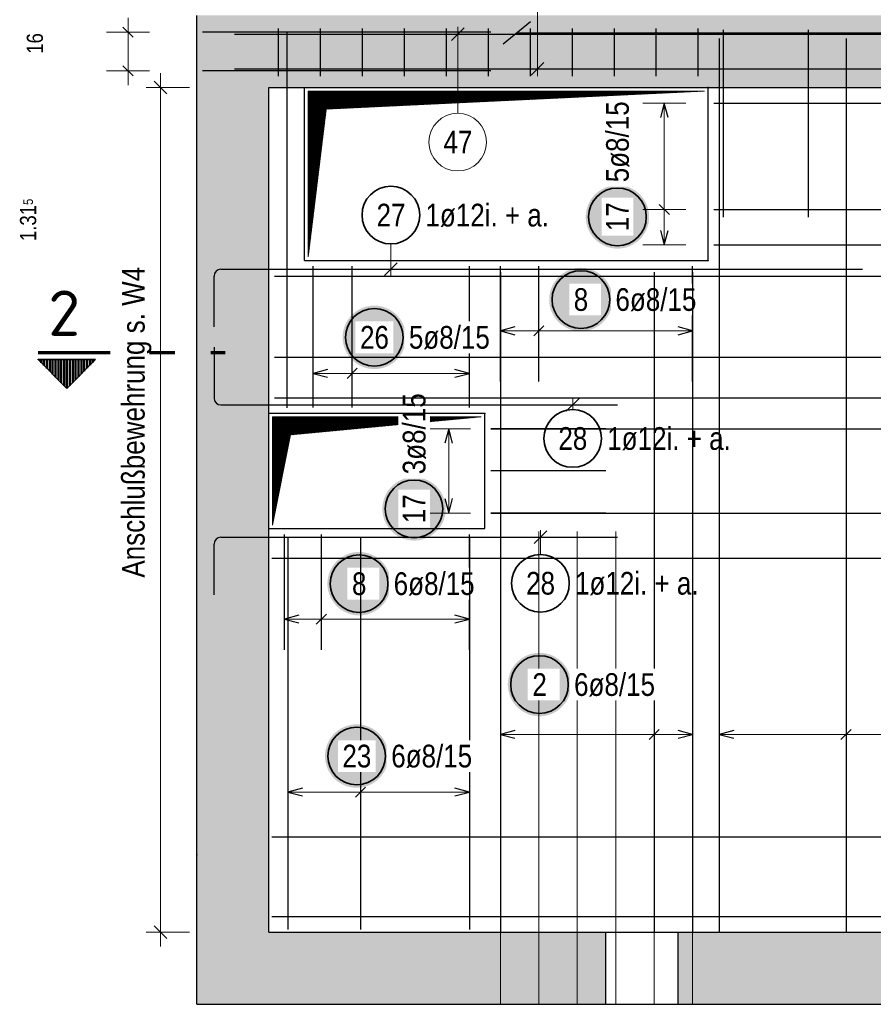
# Model space of a CAD drawing. Header units: millimetres. Extents: x -4.8 to 43.1, y -12 to 21.7.
# Tile 4 of 42: x 1.5 to 4.4, y 4.9 to 8.3. Entities that reach past the tile are written whole.
import ezdxf
from ezdxf.enums import TextEntityAlignment as Align

# ---------------------------------------------------------------- set-up
doc = ezdxf.new("R2010")
doc.units = ezdxf.units.MM
doc.linetypes.add('DASHDOTX2', pattern=[2, 1, -0.5, 0, -0.5])
doc.layers.add('Achsen', color=7, linetype='Continuous', lineweight=20)
doc.layers.add('nplo Bewehrung', color=7, linetype='Continuous', lineweight=20)
doc.styles.add('Arial Narrow', font='ARIALN.TTF')
doc.styles.add('isocp', font='isocp', dxfattribs={"width": 1.1})
pattern_1 = [(45, (0, 0), (-0.0018384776, 0.0018384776), [])]

msp = doc.modelspace()

# ---------------------------------------------------------------- hatches: boundary and pattern name
at = {"lineweight": 13, "true_color": 0xd7ffd7}
for points in [[(7.452666, 8.043922), (7.452666, 8.293922), (2.100384, 8.293922), (2.100384, 8.043922)], [(2.100384, 5.113922), (2.350384, 5.113922), (2.350384, 8.043922), (2.100384, 8.043922)], [(2.100486, 4.863928), (3.520513, 4.863928), (3.520513, 5.113928), (2.100486, 5.113928)], [(3.770513, 4.863928), (7.452666, 4.863928), (7.452666, 5.113928), (3.770513, 5.113928)]]:
    msp.add_hatch(color=254, dxfattribs=at).paths.add_polyline_path(points)
at = {"lineweight": 13}
h = msp.add_hatch(dxfattribs=at)
h.set_pattern_fill('Mau', color=6, scale=0.01, angle=45, style=0, pattern_type=2)
h.set_pattern_definition(pattern_1)
h.paths.add_polyline_path([(2.487335, 7.456428), (2.549835, 7.968922), (3.862335, 8.031422), (2.487335, 8.031422)])
at = {"lineweight": 25, "true_color": 0xffffff}
for points in [[(3.670354, 7.595272), (3.670287, 7.599111), (3.670086, 7.602945), (3.669752, 7.60677), (3.669284, 7.610581), (3.668683, 7.614373), (3.66795, 7.618142), (3.667087, 7.621883), (3.666093, 7.625592), (3.66497, 7.629264), (3.66372, 7.632894), (3.662344, 7.636479), (3.660844, 7.640013), (3.659221, 7.643493), (3.657478, 7.646914), (3.655617, 7.650272), (3.653639, 7.653563), (3.651548, 7.656783), (3.649346, 7.659928), (3.647035, 7.662995), (3.644619, 7.665978), (3.6421, 7.668876), (3.639482, 7.671684), (3.636767, 7.674399), (3.633958, 7.677018), (3.631061, 7.679537), (3.628077, 7.681953), (3.625011, 7.684264), (3.621865, 7.686466), (3.618645, 7.688557), (3.615354, 7.690535), (3.611996, 7.692396), (3.608575, 7.694139), (3.605095, 7.695762), (3.601561, 7.697262), (3.597976, 7.698638), (3.594346, 7.699888), (3.590674, 7.701011), (3.586966, 7.702004), (3.583224, 7.702868), (3.579455, 7.703601), (3.575663, 7.704201), (3.571852, 7.704669), (3.568027, 7.705004), (3.564193, 7.705205), (3.560354, 7.705272), (3.556515, 7.705205), (3.552681, 7.705004), (3.548856, 7.704669), (3.545045, 7.704201), (3.541253, 7.703601), (3.537484, 7.702868), (3.533743, 7.702004), (3.530034, 7.701011), (3.526362, 7.699888), (3.522732, 7.698638), (3.519147, 7.697262), (3.515613, 7.695762), (3.512133, 7.694139), (3.508712, 7.692396), (3.505354, 7.690535), (3.502063, 7.688557), (3.498843, 7.686466), (3.495698, 7.684264), (3.492631, 7.681953), (3.489647, 7.679537), (3.48675, 7.677018), (3.483942, 7.674399), (3.481227, 7.671684), (3.478608, 7.668876), (3.476089, 7.665978), (3.473673, 7.662995), (3.471362, 7.659928), (3.46916, 7.656783), (3.467069, 7.653563), (3.465091, 7.650272), (3.46323, 7.646914), (3.461487, 7.643493), (3.459864, 7.640013), (3.458364, 7.636479), (3.456988, 7.632894), (3.455738, 7.629264), (3.454615, 7.625592), (3.453622, 7.621883), (3.452758, 7.618142), (3.452025, 7.614373), (3.451425, 7.610581), (3.450957, 7.60677), (3.450622, 7.602945), (3.450421, 7.599111), (3.450354, 7.595272), (3.450421, 7.591433), (3.450622, 7.587599), (3.450957, 7.583774), (3.451425, 7.579963), (3.452025, 7.576171), (3.452758, 7.572402), (3.453622, 7.56866), (3.454615, 7.564952), (3.455738, 7.56128), (3.456988, 7.55765), (3.458364, 7.554065), (3.459864, 7.550531), (3.461487, 7.547051), (3.46323, 7.54363), (3.465091, 7.540272), (3.467069, 7.536981), (3.46916, 7.533761), (3.471362, 7.530615), (3.473673, 7.527549), (3.476089, 7.524565), (3.478608, 7.521667), (3.481227, 7.518859), (3.483942, 7.516144), (3.48675, 7.513526), (3.489647, 7.511007), (3.492631, 7.508591), (3.495698, 7.50628), (3.498843, 7.504078), (3.502063, 7.501987), (3.505354, 7.500009), (3.508712, 7.498148), (3.512133, 7.496405), (3.515613, 7.494782), (3.519147, 7.493282), (3.522732, 7.491906), (3.526362, 7.490656), (3.530034, 7.489533), (3.533743, 7.488539), (3.537484, 7.487676), (3.541253, 7.486943), (3.545045, 7.486342), (3.548856, 7.485874), (3.552681, 7.48554), (3.556515, 7.485339), (3.560354, 7.485272), (3.564193, 7.485339), (3.568027, 7.48554), (3.571852, 7.485874), (3.575663, 7.486342), (3.579455, 7.486943), (3.583224, 7.487676), (3.586966, 7.488539), (3.590674, 7.489533), (3.594346, 7.490656), (3.597976, 7.491906), (3.601561, 7.493282), (3.605095, 7.494782), (3.608575, 7.496405), (3.611996, 7.498148), (3.615354, 7.500009), (3.618645, 7.501987), (3.621865, 7.504078), (3.625011, 7.50628), (3.628077, 7.508591), (3.631061, 7.511007), (3.633958, 7.513526), (3.636767, 7.516144), (3.639482, 7.518859), (3.6421, 7.521667), (3.644619, 7.524565), (3.647035, 7.527549), (3.649346, 7.530615), (3.651548, 7.533761), (3.653639, 7.536981), (3.655617, 7.540272), (3.657478, 7.54363), (3.659221, 7.547051), (3.660844, 7.550531), (3.662344, 7.554065), (3.66372, 7.55765), (3.66497, 7.56128), (3.666093, 7.564952), (3.667087, 7.56866), (3.66795, 7.572402), (3.668683, 7.576171), (3.669284, 7.579963), (3.669752, 7.583774), (3.670086, 7.587599)], [(3.543453, 7.308585), (3.543386, 7.312424), (3.543185, 7.316258), (3.54285, 7.320083), (3.542383, 7.323894), (3.541782, 7.327686), (3.541049, 7.331455), (3.540186, 7.335196), (3.539192, 7.338905), (3.538069, 7.342577), (3.536819, 7.346207), (3.535443, 7.349792), (3.533943, 7.353326), (3.53232, 7.356806), (3.530577, 7.360227), (3.528716, 7.363585), (3.526738, 7.366876), (3.524647, 7.370096), (3.522445, 7.373241), (3.520134, 7.376308), (3.517718, 7.379291), (3.515199, 7.382189), (3.51258, 7.384997), (3.509865, 7.387712), (3.507057, 7.390331), (3.50416, 7.39285), (3.501176, 7.395266), (3.498109, 7.397577), (3.494964, 7.399779), (3.491744, 7.40187), (3.488453, 7.403848), (3.485095, 7.405709), (3.481674, 7.407452), (3.478194, 7.409075), (3.47466, 7.410575), (3.471075, 7.411951), (3.467445, 7.413201), (3.463773, 7.414324), (3.460064, 7.415317), (3.456323, 7.416181), (3.452554, 7.416914), (3.448762, 7.417514), (3.444951, 7.417982), (3.441126, 7.418317), (3.437292, 7.418518), (3.433453, 7.418585), (3.429614, 7.418518), (3.42578, 7.418317), (3.421955, 7.417982), (3.418144, 7.417514), (3.414352, 7.416914), (3.410583, 7.416181), (3.406842, 7.415317), (3.403133, 7.414324), (3.399461, 7.413201), (3.395831, 7.411951), (3.392246, 7.410575), (3.388712, 7.409075), (3.385232, 7.407452), (3.381811, 7.405709), (3.378453, 7.403848), (3.375162, 7.40187), (3.371942, 7.399779), (3.368797, 7.397577), (3.36573, 7.395266), (3.362746, 7.39285), (3.359849, 7.390331), (3.357041, 7.387712), (3.354326, 7.384997), (3.351707, 7.382189), (3.349188, 7.379291), (3.346772, 7.376308), (3.344461, 7.373241), (3.342259, 7.370096), (3.340168, 7.366876), (3.33819, 7.363585), (3.336329, 7.360227), (3.334586, 7.356806), (3.332963, 7.353326), (3.331463, 7.349792), (3.330087, 7.346207), (3.328837, 7.342577), (3.327714, 7.338905), (3.326721, 7.335196), (3.325857, 7.331455), (3.325124, 7.327686), (3.324524, 7.323894), (3.324056, 7.320083), (3.323721, 7.316258), (3.32352, 7.312424), (3.323453, 7.308585), (3.32352, 7.304746), (3.323721, 7.300912), (3.324056, 7.297087), (3.324524, 7.293276), (3.325124, 7.289484), (3.325857, 7.285715), (3.326721, 7.281973), (3.327714, 7.278265), (3.328837, 7.274593), (3.330087, 7.270963), (3.331463, 7.267378), (3.332963, 7.263844), (3.334586, 7.260364), (3.336329, 7.256943), (3.33819, 7.253585), (3.340168, 7.250294), (3.342259, 7.247074), (3.344461, 7.243928), (3.346772, 7.240862), (3.349188, 7.237878), (3.351707, 7.23498), (3.354326, 7.232172), (3.357041, 7.229457), (3.359849, 7.226839), (3.362746, 7.22432), (3.36573, 7.221904), (3.368797, 7.219593), (3.371942, 7.217391), (3.375162, 7.2153), (3.378453, 7.213322), (3.381811, 7.211461), (3.385232, 7.209718), (3.388712, 7.208095), (3.392246, 7.206595), (3.395831, 7.205219), (3.399461, 7.203969), (3.403133, 7.202846), (3.406842, 7.201852), (3.410583, 7.200989), (3.414352, 7.200256), (3.418144, 7.199655), (3.421955, 7.199187), (3.42578, 7.198853), (3.429614, 7.198652), (3.433453, 7.198585), (3.437292, 7.198652), (3.441126, 7.198853), (3.444951, 7.199187), (3.448762, 7.199655), (3.452554, 7.200256), (3.456323, 7.200989), (3.460064, 7.201852), (3.463773, 7.202846), (3.467445, 7.203969), (3.471075, 7.205219), (3.47466, 7.206595), (3.478194, 7.208095), (3.481674, 7.209718), (3.485095, 7.211461), (3.488453, 7.213322), (3.491744, 7.2153), (3.494964, 7.217391), (3.498109, 7.219593), (3.501176, 7.221904), (3.50416, 7.22432), (3.507057, 7.226839), (3.509865, 7.229457), (3.51258, 7.232172), (3.515199, 7.23498), (3.517718, 7.237878), (3.520134, 7.240862), (3.522445, 7.243928), (3.524647, 7.247074), (3.526738, 7.250294), (3.528716, 7.253585), (3.530577, 7.256943), (3.53232, 7.260364), (3.533943, 7.263844), (3.535443, 7.267378), (3.536819, 7.270963), (3.538069, 7.274593), (3.539192, 7.278265), (3.540186, 7.281973), (3.541049, 7.285715), (3.541782, 7.289484), (3.542383, 7.293276), (3.54285, 7.297087), (3.543185, 7.300912)], [(2.826596, 7.177423), (2.826529, 7.181262), (2.826328, 7.185096), (2.825994, 7.188921), (2.825526, 7.192732), (2.824925, 7.196524), (2.824193, 7.200293), (2.823329, 7.204034), (2.822335, 7.207743), (2.821213, 7.211415), (2.819962, 7.215045), (2.818587, 7.21863), (2.817086, 7.222164), (2.815464, 7.225644), (2.813721, 7.229065), (2.811859, 7.232423), (2.809882, 7.235714), (2.80779, 7.238934), (2.805588, 7.242079), (2.803277, 7.245146), (2.800861, 7.24813), (2.798342, 7.251027), (2.795724, 7.253835), (2.793009, 7.25655), (2.790201, 7.259169), (2.787303, 7.261688), (2.784319, 7.264104), (2.781253, 7.266415), (2.778108, 7.268617), (2.774887, 7.270708), (2.771596, 7.272686), (2.768238, 7.274547), (2.764817, 7.27629), (2.761337, 7.277913), (2.757803, 7.279413), (2.754219, 7.280789), (2.750588, 7.282039), (2.746916, 7.283162), (2.743208, 7.284155), (2.739467, 7.285019), (2.735698, 7.285752), (2.731905, 7.286352), (2.728094, 7.28682), (2.72427, 7.287155), (2.720435, 7.287356), (2.716596, 7.287423), (2.712757, 7.287356), (2.708923, 7.287155), (2.705098, 7.28682), (2.701287, 7.286352), (2.697495, 7.285752), (2.693726, 7.285019), (2.689985, 7.284155), (2.686276, 7.283162), (2.682604, 7.282039), (2.678974, 7.280789), (2.67539, 7.279413), (2.671855, 7.277913), (2.668375, 7.27629), (2.664954, 7.274547), (2.661596, 7.272686), (2.658305, 7.270708), (2.655085, 7.268617), (2.65194, 7.266415), (2.648874, 7.264104), (2.64589, 7.261688), (2.642992, 7.259169), (2.640184, 7.25655), (2.637469, 7.253835), (2.63485, 7.251027), (2.632331, 7.24813), (2.629915, 7.245146), (2.627604, 7.242079), (2.625402, 7.238934), (2.623311, 7.235714), (2.621334, 7.232423), (2.619472, 7.229065), (2.617729, 7.225644), (2.616106, 7.222164), (2.614606, 7.21863), (2.61323, 7.215045), (2.61198, 7.211415), (2.610858, 7.207743), (2.609864, 7.204034), (2.609, 7.200293), (2.608267, 7.196524), (2.607667, 7.192732), (2.607199, 7.188921), (2.606864, 7.185096), (2.606663, 7.181262), (2.606596, 7.177423), (2.606663, 7.173584), (2.606864, 7.16975), (2.607199, 7.165925), (2.607667, 7.162114), (2.608267, 7.158322), (2.609, 7.154553), (2.609864, 7.150812), (2.610858, 7.147103), (2.61198, 7.143431), (2.61323, 7.139801), (2.614606, 7.136216), (2.616106, 7.132682), (2.617729, 7.129202), (2.619472, 7.125781), (2.621334, 7.122423), (2.623311, 7.119132), (2.625402, 7.115912), (2.627604, 7.112767), (2.629915, 7.1097), (2.632331, 7.106716), (2.63485, 7.103819), (2.637469, 7.101011), (2.640184, 7.098296), (2.642992, 7.095677), (2.64589, 7.093158), (2.648874, 7.090742), (2.65194, 7.088431), (2.655085, 7.086229), (2.658305, 7.084138), (2.661596, 7.08216), (2.664954, 7.080299), (2.668375, 7.078556), (2.671855, 7.076933), (2.67539, 7.075433), (2.678974, 7.074057), (2.682604, 7.072807), (2.686276, 7.071684), (2.689985, 7.07069), (2.693726, 7.069827), (2.697495, 7.069094), (2.701287, 7.068493), (2.705098, 7.068026), (2.708923, 7.067691), (2.712757, 7.06749), (2.716596, 7.067423), (2.720435, 7.06749), (2.72427, 7.067691), (2.728094, 7.068026), (2.731905, 7.068493), (2.735698, 7.069094), (2.739467, 7.069827), (2.743208, 7.07069), (2.746916, 7.071684), (2.750588, 7.072807), (2.754219, 7.074057), (2.757803, 7.075433), (2.761337, 7.076933), (2.764817, 7.078556), (2.768238, 7.080299), (2.771596, 7.08216), (2.774887, 7.084138), (2.778108, 7.086229), (2.781253, 7.088431), (2.784319, 7.090742), (2.787303, 7.093158), (2.790201, 7.095677), (2.793009, 7.098296), (2.795724, 7.101011), (2.798342, 7.103819), (2.800861, 7.106716), (2.803277, 7.1097), (2.805588, 7.112767), (2.80779, 7.115912), (2.809882, 7.119132), (2.811859, 7.122423), (2.813721, 7.125781), (2.815464, 7.129202), (2.817086, 7.132682), (2.818587, 7.136216), (2.819962, 7.139801), (2.821213, 7.143431), (2.822335, 7.147103), (2.823329, 7.150812), (2.824193, 7.154553), (2.824925, 7.158322), (2.825526, 7.162114), (2.825994, 7.165925), (2.826328, 7.16975)], [(2.964605, 6.582422), (2.964538, 6.586261), (2.964337, 6.590095), (2.964002, 6.59392), (2.963534, 6.597731), (2.962934, 6.601523), (2.962201, 6.605292), (2.961337, 6.609033), (2.960343, 6.612742), (2.959221, 6.616414), (2.957971, 6.620044), (2.956595, 6.623628), (2.955095, 6.627163), (2.953472, 6.630642), (2.951729, 6.634064), (2.949867, 6.637422), (2.94789, 6.640713), (2.945799, 6.643933), (2.943597, 6.647078), (2.941286, 6.650144), (2.93887, 6.653128), (2.936351, 6.656026), (2.933732, 6.658834), (2.931017, 6.661549), (2.928209, 6.664168), (2.925311, 6.666687), (2.922327, 6.669103), (2.919261, 6.671414), (2.916116, 6.673616), (2.912896, 6.675707), (2.909605, 6.677684), (2.906247, 6.679546), (2.902826, 6.681289), (2.899346, 6.682912), (2.895811, 6.684412), (2.892227, 6.685788), (2.888597, 6.687038), (2.884925, 6.68816), (2.881216, 6.689154), (2.877475, 6.690018), (2.873706, 6.69075), (2.869914, 6.691351), (2.866103, 6.691819), (2.862278, 6.692154), (2.858444, 6.692355), (2.854605, 6.692422), (2.850766, 6.692355), (2.846931, 6.692154), (2.843107, 6.691819), (2.839296, 6.691351), (2.835503, 6.69075), (2.831734, 6.690018), (2.827993, 6.689154), (2.824285, 6.68816), (2.820613, 6.687038), (2.816982, 6.685788), (2.813398, 6.684412), (2.809864, 6.682912), (2.806384, 6.681289), (2.802963, 6.679546), (2.799605, 6.677684), (2.796314, 6.675707), (2.793093, 6.673616), (2.789948, 6.671414), (2.786882, 6.669103), (2.783898, 6.666687), (2.781, 6.664168), (2.778192, 6.661549), (2.775477, 6.658834), (2.772859, 6.656026), (2.77034, 6.653128), (2.767924, 6.650144), (2.765613, 6.647078), (2.763411, 6.643933), (2.761319, 6.640713), (2.759342, 6.637422), (2.75748, 6.634064), (2.755737, 6.630642), (2.754115, 6.627163), (2.752614, 6.623628), (2.751239, 6.620044), (2.749988, 6.616414), (2.748866, 6.612742), (2.747872, 6.609033), (2.747008, 6.605292), (2.746276, 6.601523), (2.745675, 6.597731), (2.745207, 6.59392), (2.744873, 6.590095), (2.744672, 6.586261), (2.744605, 6.582422), (2.744672, 6.578583), (2.744873, 6.574748), (2.745207, 6.570924), (2.745675, 6.567113), (2.746276, 6.56332), (2.747008, 6.559551), (2.747872, 6.55581), (2.748866, 6.552102), (2.749988, 6.54843), (2.751239, 6.544799), (2.752614, 6.541215), (2.754115, 6.537681), (2.755737, 6.534201), (2.75748, 6.53078), (2.759342, 6.527422), (2.761319, 6.524131), (2.763411, 6.52091), (2.765613, 6.517765), (2.767924, 6.514699), (2.77034, 6.511715), (2.772859, 6.508817), (2.775477, 6.506009), (2.778192, 6.503294), (2.781, 6.500676), (2.783898, 6.498157), (2.786882, 6.49574), (2.789948, 6.49343), (2.793093, 6.491228), (2.796314, 6.489136), (2.799605, 6.487159), (2.802963, 6.485297), (2.806384, 6.483554), (2.809864, 6.481932), (2.813398, 6.480431), (2.816982, 6.479055), (2.820613, 6.477805), (2.824285, 6.476683), (2.827993, 6.475689), (2.831734, 6.474825), (2.835503, 6.474093), (2.839296, 6.473492), (2.843107, 6.473024), (2.846931, 6.47269), (2.850766, 6.472489), (2.854605, 6.472422), (2.858444, 6.472489), (2.862278, 6.47269), (2.866103, 6.473024), (2.869914, 6.473492), (2.873706, 6.474093), (2.877475, 6.474825), (2.881216, 6.475689), (2.884925, 6.476683), (2.888597, 6.477805), (2.892227, 6.479055), (2.895811, 6.480431), (2.899346, 6.481932), (2.902826, 6.483554), (2.906247, 6.485297), (2.909605, 6.487159), (2.912896, 6.489136), (2.916116, 6.491228), (2.919261, 6.49343), (2.922327, 6.49574), (2.925311, 6.498157), (2.928209, 6.500676), (2.931017, 6.503294), (2.933732, 6.506009), (2.936351, 6.508817), (2.93887, 6.511715), (2.941286, 6.514699), (2.943597, 6.517765), (2.945799, 6.52091), (2.94789, 6.524131), (2.949867, 6.527422), (2.951729, 6.53078), (2.953472, 6.534201), (2.955095, 6.537681), (2.956595, 6.541215), (2.957971, 6.544799), (2.959221, 6.54843), (2.960343, 6.552102), (2.961337, 6.55581), (2.962201, 6.559551), (2.962934, 6.56332), (2.963534, 6.567113), (2.964002, 6.570924), (2.964337, 6.574748)], [(2.773829, 6.322962), (2.773762, 6.326801), (2.773562, 6.330635), (2.773227, 6.33446), (2.772759, 6.338271), (2.772158, 6.342063), (2.771426, 6.345832), (2.770562, 6.349574), (2.769568, 6.353282), (2.768446, 6.356954), (2.767196, 6.360584), (2.76582, 6.364169), (2.764319, 6.367703), (2.762697, 6.371183), (2.760954, 6.374604), (2.759092, 6.377962), (2.757115, 6.381253), (2.755024, 6.384473), (2.752821, 6.387619), (2.750511, 6.390685), (2.748094, 6.393669), (2.745575, 6.396567), (2.742957, 6.399375), (2.740242, 6.40209), (2.737434, 6.404708), (2.734536, 6.407227), (2.731552, 6.409643), (2.728486, 6.411954), (2.725341, 6.414156), (2.722121, 6.416247), (2.718829, 6.418225), (2.715471, 6.420086), (2.71205, 6.42183), (2.70857, 6.423452), (2.705036, 6.424952), (2.701452, 6.426328), (2.697821, 6.427578), (2.69415, 6.428701), (2.690441, 6.429695), (2.6867, 6.430558), (2.682931, 6.431291), (2.679138, 6.431892), (2.675328, 6.43236), (2.671503, 6.432694), (2.667668, 6.432895), (2.663829, 6.432962), (2.659991, 6.432895), (2.656156, 6.432694), (2.652331, 6.43236), (2.64852, 6.431892), (2.644728, 6.431291), (2.640959, 6.430558), (2.637218, 6.429695), (2.633509, 6.428701), (2.629838, 6.427578), (2.626207, 6.426328), (2.622623, 6.424952), (2.619088, 6.423452), (2.615609, 6.42183), (2.612188, 6.420086), (2.608829, 6.418225), (2.605538, 6.416247), (2.602318, 6.414156), (2.599173, 6.411954), (2.596107, 6.409643), (2.593123, 6.407227), (2.590225, 6.404708), (2.587417, 6.40209), (2.584702, 6.399375), (2.582084, 6.396567), (2.579565, 6.393669), (2.577148, 6.390685), (2.574838, 6.387619), (2.572635, 6.384473), (2.570544, 6.381253), (2.568567, 6.377962), (2.566705, 6.374604), (2.564962, 6.371183), (2.563339, 6.367703), (2.561839, 6.364169), (2.560463, 6.360584), (2.559213, 6.356954), (2.558091, 6.353282), (2.557097, 6.349574), (2.556233, 6.345832), (2.555501, 6.342063), (2.5549, 6.338271), (2.554432, 6.33446), (2.554097, 6.330635), (2.553896, 6.326801), (2.553829, 6.322962), (2.553896, 6.319123), (2.554097, 6.315289), (2.554432, 6.311464), (2.5549, 6.307653), (2.555501, 6.303861), (2.556233, 6.300092), (2.557097, 6.296351), (2.558091, 6.292642), (2.559213, 6.28897), (2.560463, 6.28534), (2.561839, 6.281755), (2.563339, 6.278221), (2.564962, 6.274741), (2.566705, 6.27132), (2.568567, 6.267962), (2.570544, 6.264671), (2.572635, 6.261451), (2.574838, 6.258306), (2.577148, 6.255239), (2.579565, 6.252256), (2.582084, 6.249358), (2.584702, 6.24655), (2.587417, 6.243835), (2.590225, 6.241216), (2.593123, 6.238697), (2.596107, 6.236281), (2.599173, 6.23397), (2.602318, 6.231768), (2.605538, 6.229677), (2.608829, 6.227699), (2.612188, 6.225838), (2.615609, 6.224095), (2.619088, 6.222472), (2.622623, 6.220972), (2.626207, 6.219596), (2.629838, 6.218346), (2.633509, 6.217223), (2.637218, 6.21623), (2.640959, 6.215366), (2.644728, 6.214633), (2.64852, 6.214033), (2.652331, 6.213565), (2.656156, 6.21323), (2.659991, 6.213029), (2.663829, 6.212962), (2.667668, 6.213029), (2.671503, 6.21323), (2.675328, 6.213565), (2.679138, 6.214033), (2.682931, 6.214633), (2.6867, 6.215366), (2.690441, 6.21623), (2.69415, 6.217223), (2.697821, 6.218346), (2.701452, 6.219596), (2.705036, 6.220972), (2.70857, 6.222472), (2.71205, 6.224095), (2.715471, 6.225838), (2.718829, 6.227699), (2.722121, 6.229677), (2.725341, 6.231768), (2.728486, 6.23397), (2.731552, 6.236281), (2.734536, 6.238697), (2.737434, 6.241216), (2.740242, 6.243835), (2.742957, 6.24655), (2.745575, 6.249358), (2.748094, 6.252256), (2.750511, 6.255239), (2.752821, 6.258306), (2.755024, 6.261451), (2.757115, 6.264671), (2.759092, 6.267962), (2.760954, 6.27132), (2.762697, 6.274741), (2.764319, 6.278221), (2.76582, 6.281755), (2.767196, 6.28534), (2.768446, 6.28897), (2.769568, 6.292642), (2.770562, 6.296351), (2.771426, 6.300092), (2.772158, 6.303861), (2.772759, 6.307653), (2.773227, 6.311464), (2.773562, 6.315289)], [(3.399848, 5.973059), (3.399781, 5.976898), (3.39958, 5.980732), (3.399246, 5.984557), (3.398778, 5.988368), (3.398177, 5.99216), (3.397444, 5.995929), (3.396581, 5.99967), (3.395587, 6.003379), (3.394464, 6.007051), (3.393214, 6.010681), (3.391838, 6.014266), (3.390338, 6.0178), (3.388716, 6.02128), (3.386972, 6.024701), (3.385111, 6.028059), (3.383134, 6.03135), (3.381042, 6.03457), (3.37884, 6.037715), (3.376529, 6.040782), (3.374113, 6.043765), (3.371594, 6.046663), (3.368976, 6.049471), (3.366261, 6.052186), (3.363453, 6.054805), (3.360555, 6.057324), (3.357571, 6.05974), (3.354505, 6.062051), (3.351359, 6.064253), (3.348139, 6.066344), (3.344848, 6.068322), (3.34149, 6.070183), (3.338069, 6.071926), (3.334589, 6.073549), (3.331055, 6.075049), (3.32747, 6.076425), (3.32384, 6.077675), (3.320168, 6.078798), (3.31646, 6.079791), (3.312719, 6.080655), (3.30895, 6.081388), (3.305157, 6.081988), (3.301346, 6.082456), (3.297521, 6.082791), (3.293687, 6.082992), (3.289848, 6.083059), (3.286009, 6.082992), (3.282175, 6.082791), (3.27835, 6.082456), (3.274539, 6.081988), (3.270747, 6.081388), (3.266978, 6.080655), (3.263237, 6.079791), (3.259528, 6.078798), (3.255856, 6.077675), (3.252226, 6.076425), (3.248642, 6.075049), (3.245107, 6.073549), (3.241627, 6.071926), (3.238206, 6.070183), (3.234848, 6.068322), (3.231557, 6.066344), (3.228337, 6.064253), (3.225192, 6.062051), (3.222125, 6.05974), (3.219142, 6.057324), (3.216244, 6.054805), (3.213436, 6.052186), (3.210721, 6.049471), (3.208102, 6.046663), (3.205583, 6.043765), (3.203167, 6.040782), (3.200856, 6.037715), (3.198654, 6.03457), (3.196563, 6.03135), (3.194585, 6.028059), (3.192724, 6.024701), (3.190981, 6.02128), (3.189358, 6.0178), (3.187858, 6.014266), (3.186482, 6.010681), (3.185232, 6.007051), (3.184109, 6.003379), (3.183116, 5.99967), (3.182252, 5.995929), (3.181519, 5.99216), (3.180919, 5.988368), (3.180451, 5.984557), (3.180116, 5.980732), (3.179915, 5.976898), (3.179848, 5.973059), (3.179915, 5.96922), (3.180116, 5.965386), (3.180451, 5.961561), (3.180919, 5.95775), (3.181519, 5.953957), (3.182252, 5.950188), (3.183116, 5.946447), (3.184109, 5.942739), (3.185232, 5.939067), (3.186482, 5.935437), (3.187858, 5.931852), (3.189358, 5.928318), (3.190981, 5.924838), (3.192724, 5.921417), (3.194585, 5.918059), (3.196563, 5.914768), (3.198654, 5.911548), (3.200856, 5.908402), (3.203167, 5.905336), (3.205583, 5.902352), (3.208102, 5.899454), (3.210721, 5.896646), (3.213436, 5.893931), (3.216244, 5.891313), (3.219142, 5.888794), (3.222125, 5.886378), (3.225192, 5.884067), (3.228337, 5.881865), (3.231557, 5.879773), (3.234848, 5.877796), (3.238206, 5.875935), (3.241627, 5.874191), (3.245107, 5.872569), (3.248642, 5.871069), (3.252226, 5.869693), (3.255856, 5.868443), (3.259528, 5.86732), (3.263237, 5.866326), (3.266978, 5.865463), (3.270747, 5.86473), (3.274539, 5.864129), (3.27835, 5.863661), (3.282175, 5.863327), (3.286009, 5.863126), (3.289848, 5.863059), (3.293687, 5.863126), (3.297521, 5.863327), (3.301346, 5.863661), (3.305157, 5.864129), (3.30895, 5.86473), (3.312719, 5.865463), (3.31646, 5.866326), (3.320168, 5.86732), (3.32384, 5.868443), (3.32747, 5.869693), (3.331055, 5.871069), (3.334589, 5.872569), (3.338069, 5.874191), (3.34149, 5.875935), (3.344848, 5.877796), (3.348139, 5.879773), (3.351359, 5.881865), (3.354505, 5.884067), (3.357571, 5.886378), (3.360555, 5.888794), (3.363453, 5.891313), (3.366261, 5.893931), (3.368976, 5.896646), (3.371594, 5.899454), (3.374113, 5.902352), (3.376529, 5.905336), (3.37884, 5.908402), (3.381042, 5.911548), (3.383134, 5.914768), (3.385111, 5.918059), (3.386972, 5.921417), (3.388716, 5.924838), (3.390338, 5.928318), (3.391838, 5.931852), (3.393214, 5.935437), (3.394464, 5.939067), (3.395587, 5.942739), (3.396581, 5.946447), (3.397444, 5.950188), (3.398177, 5.953957), (3.398778, 5.95775), (3.399246, 5.961561), (3.39958, 5.965386)], [(2.765347, 5.725), (2.76528, 5.728839), (2.765079, 5.732673), (2.764744, 5.736498), (2.764276, 5.740309), (2.763676, 5.744101), (2.762943, 5.74787), (2.762079, 5.751611), (2.761086, 5.75532), (2.759963, 5.758992), (2.758713, 5.762622), (2.757337, 5.766207), (2.755837, 5.769741), (2.754214, 5.773221), (2.752471, 5.776642), (2.75061, 5.78), (2.748632, 5.783291), (2.746541, 5.786511), (2.744339, 5.789656), (2.742028, 5.792723), (2.739612, 5.795707), (2.737093, 5.798604), (2.734474, 5.801412), (2.731759, 5.804127), (2.728951, 5.806746), (2.726053, 5.809265), (2.72307, 5.811681), (2.720003, 5.813992), (2.716858, 5.816194), (2.713638, 5.818285), (2.710347, 5.820263), (2.706989, 5.822124), (2.703568, 5.823867), (2.700088, 5.82549), (2.696554, 5.82699), (2.692969, 5.828366), (2.689339, 5.829616), (2.685667, 5.830739), (2.681958, 5.831733), (2.678217, 5.832596), (2.674448, 5.833329), (2.670656, 5.833929), (2.666845, 5.834397), (2.66302, 5.834732), (2.659186, 5.834933), (2.655347, 5.835), (2.651508, 5.834933), (2.647674, 5.834732), (2.643849, 5.834397), (2.640038, 5.833929), (2.636245, 5.833329), (2.632476, 5.832596), (2.628735, 5.831733), (2.625027, 5.830739), (2.621355, 5.829616), (2.617725, 5.828366), (2.61414, 5.82699), (2.610606, 5.82549), (2.607126, 5.823867), (2.603705, 5.822124), (2.600347, 5.820263), (2.597056, 5.818285), (2.593836, 5.816194), (2.59069, 5.813992), (2.587624, 5.811681), (2.58464, 5.809265), (2.581742, 5.806746), (2.578934, 5.804127), (2.576219, 5.801412), (2.573601, 5.798604), (2.571082, 5.795707), (2.568666, 5.792723), (2.566355, 5.789656), (2.564153, 5.786511), (2.562061, 5.783291), (2.560084, 5.78), (2.558223, 5.776642), (2.556479, 5.773221), (2.554857, 5.769741), (2.553357, 5.766207), (2.551981, 5.762622), (2.550731, 5.758992), (2.549608, 5.75532), (2.548614, 5.751611), (2.547751, 5.74787), (2.547018, 5.744101), (2.546417, 5.740309), (2.545949, 5.736498), (2.545615, 5.732673), (2.545414, 5.728839), (2.545347, 5.725), (2.545414, 5.721161), (2.545615, 5.717327), (2.545949, 5.713502), (2.546417, 5.709691), (2.547018, 5.705899), (2.547751, 5.70213), (2.548614, 5.698389), (2.549608, 5.69468), (2.550731, 5.691008), (2.551981, 5.687378), (2.553357, 5.683793), (2.554857, 5.680259), (2.556479, 5.676779), (2.558223, 5.673358), (2.560084, 5.67), (2.562061, 5.666709), (2.564153, 5.663489), (2.566355, 5.660344), (2.568666, 5.657277), (2.571082, 5.654293), (2.573601, 5.651396), (2.576219, 5.648588), (2.578934, 5.645873), (2.581742, 5.643254), (2.58464, 5.640735), (2.587624, 5.638319), (2.59069, 5.636008), (2.593836, 5.633806), (2.597056, 5.631715), (2.600347, 5.629737), (2.603705, 5.627876), (2.607126, 5.626133), (2.610606, 5.62451), (2.61414, 5.62301), (2.617725, 5.621634), (2.621355, 5.620384), (2.625027, 5.619261), (2.628735, 5.618267), (2.632476, 5.617404), (2.636245, 5.616671), (2.640038, 5.616071), (2.643849, 5.615603), (2.647674, 5.615268), (2.651508, 5.615067), (2.655347, 5.615), (2.659186, 5.615067), (2.66302, 5.615268), (2.666845, 5.615603), (2.670656, 5.616071), (2.674448, 5.616671), (2.678217, 5.617404), (2.681958, 5.618267), (2.685667, 5.619261), (2.689339, 5.620384), (2.692969, 5.621634), (2.696554, 5.62301), (2.700088, 5.62451), (2.703568, 5.626133), (2.706989, 5.627876), (2.710347, 5.629737), (2.713638, 5.631715), (2.716858, 5.633806), (2.720003, 5.636008), (2.72307, 5.638319), (2.726053, 5.640735), (2.728951, 5.643254), (2.731759, 5.645873), (2.734474, 5.648588), (2.737093, 5.651396), (2.739612, 5.654293), (2.742028, 5.657277), (2.744339, 5.660344), (2.746541, 5.663489), (2.748632, 5.666709), (2.75061, 5.67), (2.752471, 5.673358), (2.754214, 5.676779), (2.755837, 5.680259), (2.757337, 5.683793), (2.758713, 5.687378), (2.759963, 5.691008), (2.761086, 5.69468), (2.762079, 5.698389), (2.762943, 5.70213), (2.763676, 5.705899), (2.764276, 5.709691), (2.764744, 5.713502), (2.765079, 5.717327)]]:
    msp.add_hatch(color=7, dxfattribs=at).paths.add_polyline_path(points)
at = {"lineweight": 50}
h = msp.add_hatch(dxfattribs=at)
h.set_pattern_fill('Mau', color=4, scale=0.01, angle=-90, style=0, pattern_type=2)
h.set_pattern_definition([(-90, (0, 0), (0.01, 6e-19), [])])
h.paths.add_polyline_path([(1.549449, 7.10011), (1.649449, 7.00011), (1.749449, 7.10011)])
at = {"lineweight": 13}
h = msp.add_hatch(dxfattribs=at)
h.set_pattern_fill('Mau', color=6, scale=0.01, angle=45, style=0, pattern_type=2)
h.set_pattern_definition(pattern_1)
h.paths.add_polyline_path([(2.362884, 6.526428), (2.425384, 6.838928), (3.087884, 6.901428), (2.362884, 6.901428)])

# ---------------------------------------------------------------- linework, layer by layer
at = {"color": 5, "linetype": 'Continuous', "lineweight": 18}
for p, q in [((3.282477, 8.366866), (3.282477, 8.083922)), ((1.861847, 8.051922), (1.861847, 8.285922)), ((1.786847, 8.235922), (1.936847, 8.235922)), ((1.786847, 8.101922), (1.936847, 8.101922)), ((3.797891, 7.989922), (3.647891, 7.989922)), ((3.722891, 7.989922), (3.722891, 7.497929)), ((3.797891, 7.620927), (3.647891, 7.620927)), ((2.774015, 7.501458), (2.774015, 7.388928)), ((3.647891, 7.497929), (3.797891, 7.497929)), ((3.287674, 7.275), (3.287674, 7.125)), ((3.820835, 7.125), (3.820835, 7.275)), ((2.504384, 7.127423), (2.504384, 6.977423)), ((2.639884, 7.127423), (2.639884, 6.977423)), ((3.046384, 6.977423), (3.046384, 7.127423)), ((2.504384, 7.052423), (3.046384, 7.052423)), ((3.404928, 6.926599), (3.404928, 6.96792)), ((3.05, 6.859928), (2.9, 6.859928)), ((2.975, 6.567928), (2.975, 6.859928)), ((2.9, 6.567928), (3.05, 6.567928)), ((3.2931, 6.424419), (3.2931, 6.508928)), ((2.404384, 6.275), (2.404384, 6.125)), ((2.532784, 6.275), (2.532784, 6.125)), ((3.046383, 6.125), (3.046383, 6.275)), ((2.404384, 6.2), (3.046383, 6.2)), ((3.154384, 5.875), (3.154384, 5.725)), ((3.687545, 5.725), (3.687545, 5.875)), ((3.820835, 5.725), (3.820835, 5.875)), ((3.913837, 5.875), (3.913837, 5.725)), ((4.353496, 5.725), (4.353496, 5.875)), ((3.820835, 5.8), (3.154384, 5.8)), ((6.258687, 5.8), (3.913837, 5.8)), ((2.416884, 5.675), (2.416884, 5.525)), ((2.668684, 5.525), (2.668684, 5.675)), ((3.046384, 5.525), (3.046384, 5.675)), ((3.046384, 5.6), (2.416884, 5.6))]:
    msp.add_line(p, q, dxfattribs=at)
at = {"color": 3, "linetype": 'Continuous', "lineweight": 25}
for p, q in [((2.100384, 8.043922), (2.100384, 8.293922)), ((3.164038, 8.196059), (3.258232, 8.272592)), ((1.844169, 8.2536), (1.879524, 8.218245)), ((3.120384, 8.235922), (2.120384, 8.235922)), ((2.384384, 8.083922), (2.384384, 8.248922)), ((2.414517, 6.933328), (2.414517, 8.238328)), ((2.530029, 8.083922), (2.530029, 8.248922)), ((2.675674, 8.083922), (2.675674, 8.248922)), ((2.821319, 8.083922), (2.821319, 8.248922)), ((2.966964, 8.083922), (2.966964, 8.248922)), ((3.112609, 8.083922), (3.112609, 8.248922)), ((3.210917, 8.233922), (6.810917, 8.233922)), ((3.258254, 8.083922), (3.258254, 8.248922)), ((3.403899, 8.083922), (3.403899, 8.248922)), ((3.549544, 8.083922), (3.549544, 8.248922)), ((3.695189, 8.083922), (3.695189, 8.248922)), ((3.840834, 8.083922), (3.840834, 8.248922)), ((3.928835, 7.593922), (3.928835, 8.243922)), ((4.223235, 7.593922), (4.223235, 8.243922)), ((2.230917, 8.228922), (6.630917, 8.228922)), ((3.913837, 8.213928), (3.913837, 5.113928)), ((4.353496, 8.213927), (4.353496, 5.113927)), ((3.260379, 8.086825), (3.304574, 8.131019)), ((1.844169, 8.1196), (1.879524, 8.084245)), ((3.120384, 8.101922), (2.120384, 8.101922)), ((2.230917, 8.108922), (6.630917, 8.108922)), ((2.100384, 5.113922), (2.100384, 8.043922)), ((2.350384, 5.113922), (2.350384, 8.043922)), ((2.474835, 7.443928), (2.474835, 8.043922)), ((3.874835, 7.443928), (3.874835, 8.043922)), ((3.722891, 7.989922), (3.709493, 7.939922)), ((3.736288, 7.939922), (3.722891, 7.989922)), ((3.894835, 7.989922), (4.294835, 7.989922)), ((3.904835, 7.989922), (6.322687, 7.989922)), ((3.740568, 7.60325), (3.705213, 7.638605)), ((3.894835, 7.620927), (4.294835, 7.620927)), ((3.904835, 7.620927), (6.322687, 7.620927)), ((3.709493, 7.547929), (3.722891, 7.497929)), ((3.722891, 7.497929), (3.736288, 7.547929)), ((3.894835, 7.497929), (4.294835, 7.497929)), ((3.904835, 7.497929), (6.322687, 7.497929)), ((2.184384, 7.413928), (4.410384, 7.413928)), ((2.474835, 7.443928), (3.874835, 7.443928)), ((2.504384, 6.933928), (2.504384, 7.423928)), ((2.639884, 6.933928), (2.639884, 7.423928)), ((2.751918, 7.391831), (2.796112, 7.436025)), ((3.046384, 6.933928), (3.046384, 7.423928)), ((3.287674, 7.023928), (3.287674, 7.423928)), ((3.820835, 7.023928), (3.820835, 7.423928)), ((2.160384, 7.213928), (2.160384, 7.389928)), ((2.370384, 7.389928), (6.332687, 7.389928)), ((3.305352, 7.217678), (3.269996, 7.182322)), ((3.820835, 7.2), (3.770835, 7.213397)), ((3.770835, 7.186603), (3.820835, 7.2)), ((2.160486, 7.14292), (2.160486, 6.96692)), ((2.657562, 7.070101), (2.622206, 7.034745)), ((2.554384, 7.06582), (2.504384, 7.052423)), ((2.504384, 7.052423), (2.554384, 7.039025)), ((3.046384, 7.052423), (2.996384, 7.06582)), ((2.996384, 7.039025), (3.046384, 7.052423)), ((3.427025, 6.965017), (3.382831, 6.920823)), ((3.100384, 6.513928), (3.100384, 6.913928)), ((2.975, 6.859928), (2.961603, 6.809928)), ((2.988397, 6.809928), (2.975, 6.859928)), ((3.520384, 6.859928), (3.120384, 6.859928)), ((3.120384, 6.859928), (6.312687, 6.859928)), ((3.520384, 6.713928), (3.120384, 6.713928)), ((2.961603, 6.617928), (2.975, 6.567928)), ((2.975, 6.567928), (2.988397, 6.617928)), ((3.120384, 6.567929), (6.312687, 6.567929)), ((3.520384, 6.567928), (3.120384, 6.567928)), ((2.350384, 6.513928), (3.100384, 6.513928)), ((2.404384, 6.093928), (2.404384, 6.493928)), ((2.532784, 6.093928), (2.532784, 6.493928)), ((3.046383, 6.093928), (3.046383, 6.493928)), ((3.315197, 6.506025), (3.271003, 6.461831)), ((2.160384, 6.283928), (2.160384, 6.459928)), ((2.184384, 6.483928), (3.560384, 6.483928)), ((2.416884, 6.483934), (2.416884, 5.123928)), ((6.322687, 6.409927), (2.360384, 6.409927)), ((2.550462, 6.217678), (2.515106, 6.182322)), ((2.454384, 6.213397), (2.404384, 6.2)), ((2.404384, 6.2), (2.454384, 6.186603)), ((3.046383, 6.2), (2.996383, 6.213397)), ((2.996383, 6.186603), (3.046383, 6.2)), ((3.204384, 5.813397), (3.154384, 5.8)), ((3.669867, 5.782322), (3.705223, 5.817678)), ((3.820835, 5.8), (3.770835, 5.813397)), ((3.963837, 5.813397), (3.913837, 5.8)), ((4.335818, 5.782322), (4.371174, 5.817678)), ((3.154384, 5.8), (3.204384, 5.786603)), ((3.770835, 5.786603), (3.820835, 5.8)), ((3.913837, 5.8), (3.963837, 5.786603)), ((2.466884, 5.613397), (2.416884, 5.6)), ((2.651007, 5.582322), (2.686362, 5.617678)), ((3.046384, 5.6), (2.996384, 5.613397)), ((2.416884, 5.6), (2.466884, 5.586603)), ((2.996384, 5.586603), (3.046384, 5.6)), ((6.322687, 5.443928), (2.360384, 5.443928)), ((6.322687, 5.167928), (2.360384, 5.167928)), ((2.100384, 5.113928), (2.100486, 5.113928)), ((2.100486, 4.863928), (2.100486, 5.113928)), ((2.350384, 5.113928), (3.520513, 5.113928)), ((3.520513, 5.113928), (3.770513, 5.113928)), ((3.520513, 4.863928), (3.520513, 5.113928)), ((3.770513, 5.113928), (7.452666, 5.113928)), ((3.770513, 4.863928), (3.770513, 5.113928)), ((2.100486, 4.863928), (3.520513, 4.863928)), ((3.520513, 4.863928), (3.770513, 4.863928)), ((3.770513, 4.863928), (7.452666, 4.863928))]:
    msp.add_line(p, q, dxfattribs=at)
at = {"color": 9, "linetype": 'Continuous', "lineweight": 0}
for p, q in [((3.028273, 8.251019), (2.984078, 8.206825)), ((3.006175, 7.954608), (3.006175, 8.253922))]:
    msp.add_line(p, q, dxfattribs=at)
at = {"color": 2, "linetype": 'Continuous', "lineweight": 35}
for p, q in [((1.952903, 8.066019), (1.997097, 8.021825)), ((1.749449, 7.10011), (1.549449, 7.10011)), ((1.649449, 7.00011), (1.549449, 7.10011)), ((1.749449, 7.10011), (1.649449, 7.00011)), ((1.952903, 5.136025), (1.997097, 5.091831))]:
    msp.add_line(p, q, dxfattribs=at)
at = {"color": 6, "linetype": 'Continuous', "lineweight": 13}
for p, q in [((1.975, 5.063928), (1.975, 8.093922)), ((1.925, 8.043922), (2.075, 8.043922)), ((2.487335, 7.456428), (2.487335, 8.031422)), ((2.487335, 8.031422), (3.862335, 8.031422)), ((2.549835, 7.968922), (3.862335, 8.031422)), ((2.487335, 7.456428), (2.549835, 7.968922)), ((2.362884, 6.526428), (2.362884, 6.901428)), ((2.362884, 6.901428), (3.087884, 6.901428)), ((2.425384, 6.838928), (3.087884, 6.901428)), ((2.362884, 6.526428), (2.425384, 6.838928)), ((1.925, 5.113928), (2.075, 5.113928))]:
    msp.add_line(p, q, dxfattribs=at)
at = {"color": 1, "linetype": 'DASHDOTX2', "lineweight": 70, "ltscale": 0.25}
msp.add_line((1.549449, 7.12511), (2.199449, 7.12511), dxfattribs=at)
at = {"color": 9, "linetype": 'Continuous', "lineweight": 0}
for centre, radius in [((3.874835, 8.043922), 0.00111), ((3.006175, 7.854608), 0.1), ((3.874835, 7.443928), 0.00111), ((2.350486, 6.91292), 0.00111), ((3.100486, 6.91292), 0.00111), ((2.100486, 5.382926), 0.00111)]:
    msp.add_circle(centre, radius, dxfattribs=at)
at = {"color": 2, "linetype": 'Continuous', "lineweight": 35}
for centre in [(2.774015, 7.601458), (3.560354, 7.595272), (3.433453, 7.308585), (2.716596, 7.177423), (3.404928, 6.826599), (2.854605, 6.582422), (2.663829, 6.322962), (3.2931, 6.324419), (3.289848, 5.973059), (2.655347, 5.725)]:
    msp.add_circle(centre, 0.1, dxfattribs=at)
at = {"color": 3, "linetype": 'Continuous', "lineweight": 25}
for centre, start, end in [((2.184384, 7.389928), 90, 180), ((2.184486, 6.96692), 180, 270), ((2.184384, 6.459928), 90, 180)]:
    msp.add_arc(centre, 0.024, start, end, dxfattribs=at)
at = {"layer": 'nplo Bewehrung', "color": 9, "linetype": 'Continuous', "lineweight": 0}
for p, q in [((3.154384, 4.863928), (3.154384, 6.503928)), ((3.287675, 4.863928), (3.287675, 6.503928)), ((3.420965, 4.863928), (3.420965, 6.503928)), ((3.554255, 4.863928), (3.554255, 6.503928)), ((3.687545, 4.863928), (3.687545, 6.503928)), ((3.820835, 4.863928), (3.820835, 6.503928))]:
    msp.add_line(p, q, dxfattribs=at)

# ---------------------------------------------------------------- texts
at = {"color": 2, "lineweight": 35, "style": 'isocp', "width": 1.15}
msp.add_text('2', height=0.1575, dxfattribs=at).set_placement((1.640322, 7.182518), align=Align.CENTER)
at = {"color": 3, "lineweight": 25, "char_height": 0.05625, "attachment_point": 1, "rotation": 90, "line_spacing_factor": 0.9, "style": 'Arial Narrow'}
for s, insert in [('16', (1.510306, 8.160991)), ('1.31{\\A1;\\H.6x;\\S5;}', (1.486869, 7.511264))]:
    msp.add_mtext(s, dxfattribs=dict(at, insert=insert))
at = {"color": 9, "lineweight": 0, "insert": (2.956563, 7.893983), "char_height": 0.07875, "attachment_point": 1, "line_spacing_factor": 0.9, "style": 'Arial Narrow'}
msp.add_mtext('47', dxfattribs=at)
at = {"color": 2, "lineweight": 35, "char_height": 0.07875, "attachment_point": 1, "line_spacing_factor": 0.9, "style": 'Arial Narrow'}
for s, insert in [('27', (2.724403, 7.640833)), ('1ø12i. + a.', (2.894015, 7.640833)), ('28', (3.355315, 6.865974)), ('1ø12i. + a.', (3.524928, 6.865974)), ('28', (3.243487, 6.363794)), ('1ø12i. + a.', (3.4131, 6.363794))]:
    msp.add_mtext(s, dxfattribs=dict(at, insert=insert))

# ---------------------------------------------------------------- next in the draw order: texts
at = {"color": 2, "lineweight": 35, "char_height": 0.07875, "attachment_point": 1, "rotation": 90, "line_spacing_factor": 0.9, "style": 'Arial Narrow', "bg_fill": 3, "box_fill_scale": 1.2, "bg_fill_color": 256, "bg_fill_true_color": 13158600, "bg_fill_transparency": 0}
for s, insert in [('5ø8/15', (3.520979, 7.715272)), ('17', (3.520979, 7.545659)), ('3ø8/15', (2.81523, 6.702422)), ('17', (2.81523, 6.532809))]:
    msp.add_mtext(s, dxfattribs=dict(at, insert=insert))
at = {"color": 2, "lineweight": 35, "char_height": 0.07875, "attachment_point": 1, "line_spacing_factor": 0.9, "style": 'Arial Narrow', "bg_fill": 3, "box_fill_scale": 1.2, "bg_fill_color": 256, "bg_fill_true_color": 13158600, "bg_fill_transparency": 0}
for s, insert in [('8', (3.408647, 7.34796)), ('6ø8/15', (3.553453, 7.34796)), ('26', (2.666984, 7.216798)), ('5ø8/15', (2.836596, 7.216798)), ('8', (2.639023, 6.362337)), ('6ø8/15', (2.783829, 6.362337)), ('2', (3.265042, 6.012434))]:
    msp.add_mtext(s, dxfattribs=dict(at, insert=insert))
at = {"layer": 'Achsen', "color": 2, "lineweight": 35, "insert": (1.943235, 6.343928), "char_height": 0.07875, "attachment_point": 7, "rotation": 90, "line_spacing_factor": 0.9, "style": 'Arial Narrow', "bg_fill": 3, "box_fill_scale": 1.2, "bg_fill_color": 256, "bg_fill_true_color": 13158600, "bg_fill_transparency": 0}
msp.add_mtext('Anschlußbewehrung s. W4', dxfattribs=at)

# ---------------------------------------------------------------- next in the draw order: linework, layer by layer
at = {"color": 3, "linetype": 'Continuous', "lineweight": 25}
for p, q in [((2.350384, 8.043922), (7.452666, 8.043922)), ((3.154384, 7.023928), (3.154384, 7.423928)), ((3.154384, 7.403928), (3.154384, 5.113928)), ((3.687545, 7.403928), (3.687545, 5.113928)), ((3.820835, 7.403928), (3.820835, 5.113928)), ((3.204384, 7.213397), (3.154384, 7.2)), ((3.154384, 7.2), (3.204384, 7.186603)), ((2.370384, 7.108595), (6.332687, 7.108595)), ((2.370384, 6.967929), (6.332687, 6.967929)), ((2.184486, 6.94292), (3.560486, 6.94292)), ((2.350384, 6.913928), (3.100384, 6.913928)), ((2.668684, 6.483934), (2.668684, 5.123928)), ((3.046384, 6.483934), (3.046384, 5.123928))]:
    msp.add_line(p, q, dxfattribs=at)
at = {"color": 5, "linetype": 'Continuous', "lineweight": 18}
for p, q in [((3.154384, 7.275), (3.154384, 7.125)), ((3.154384, 7.2), (3.820835, 7.2))]:
    msp.add_line(p, q, dxfattribs=at)

# ---------------------------------------------------------------- next in the draw order: texts
at = {"color": 2, "lineweight": 35, "char_height": 0.07875, "attachment_point": 1, "line_spacing_factor": 0.9, "style": 'Arial Narrow', "bg_fill": 3, "box_fill_scale": 1.2, "bg_fill_color": 256, "bg_fill_true_color": 13158600, "bg_fill_transparency": 0}
for s, insert in [('6ø8/15', (3.409848, 6.012434)), ('23', (2.605734, 5.764375)), ('6ø8/15', (2.775347, 5.764375))]:
    msp.add_mtext(s, dxfattribs=dict(at, insert=insert))

doc.saveas('drawing.dxf')
